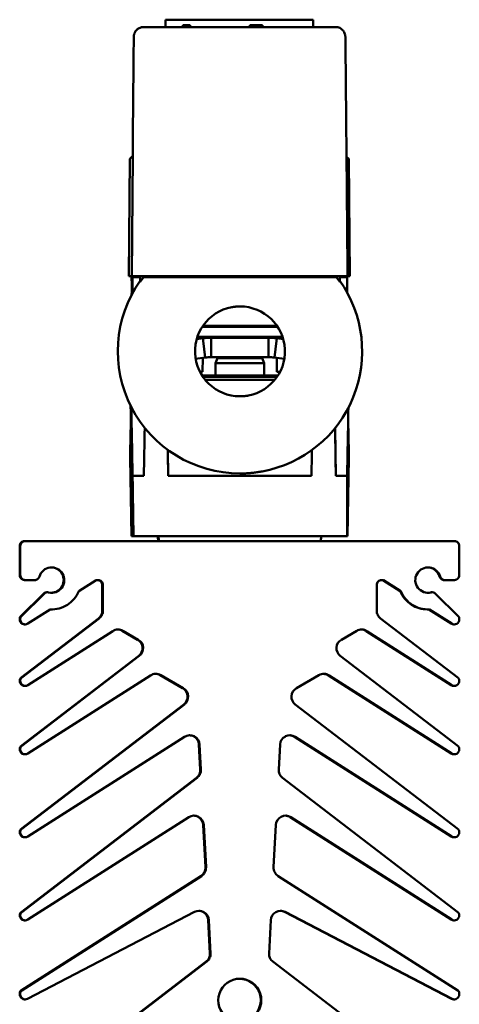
# Model space of a CAD drawing. Header units: millimetres. Extents: x -1 to 364, y 0 to 224.
# Tile 9 of 9: x 330 to 364, y 148 to 224. Entities that reach past the tile are written whole.
import ezdxf

# ---------------------------------------------------------------- set-up
doc = ezdxf.new("R2010")
doc.units = ezdxf.units.MM
doc.layers.add('Arêtes visibles(ISO)', color=7, linetype='Continuous', lineweight=50)

msp = doc.modelspace()

# ---------------------------------------------------------------- linework, layer by layer
at = {"layer": 'Arêtes visibles(ISO)'}
for p, q in [((341.487, 223.599), (341.487, 223.036)), ((341.491, 223.599), (341.487, 223.599)), ((352.816, 223.599), (341.491, 223.599)), ((341.491, 223.599), (341.491, 223.036)), ((342.841, 223.186), (342.825, 223.186)), ((342.825, 223.186), (342.825, 223.036)), ((342.841, 223.186), (342.841, 223.036)), ((343.388, 223.186), (342.841, 223.186)), ((343.388, 223.036), (343.388, 223.186)), ((347.97, 223.186), (347.97, 223.036)), ((347.986, 223.186), (347.97, 223.186)), ((347.986, 223.186), (347.986, 223.036)), ((348.931, 223.186), (347.986, 223.186)), ((348.947, 223.036), (348.931, 223.186)), ((352.816, 223.599), (352.816, 223.036)), ((338.673, 203.911), (338.751, 212.911)), ((338.677, 203.911), (338.756, 212.911)), ((338.978, 213.138), (338.751, 212.911)), ((338.751, 212.911), (338.756, 212.911)), ((338.756, 212.911), (338.983, 213.138)), ((338.983, 213.138), (338.902, 203.911)), ((338.978, 213.138), (338.983, 213.138)), ((355.548, 212.911), (355.382, 213.078)), ((355.627, 203.911), (355.548, 212.911)), ((338.673, 203.911), (338.677, 203.911)), ((338.677, 203.911), (338.902, 203.911)), ((338.962, 203.911), (338.902, 203.911)), ((338.972, 203.836), (338.923, 203.836)), ((339.554, 203.836), (338.972, 203.836)), ((339.554, 203.911), (339.554, 203.549)), ((339.561, 203.484), (339.561, 203.911)), ((340.119, 203.859), (339.839, 203.859)), ((353.963, 203.911), (340.463, 203.911)), ((341.162, 203.843), (353.262, 203.843)), ((341.221, 203.829), (353.204, 203.829)), ((354.584, 203.859), (354.304, 203.859)), ((354.861, 203.911), (354.861, 203.484)), ((355.422, 203.836), (354.861, 203.836)), ((355.627, 203.911), (355.462, 203.911)), ((350.105, 200.011), (344.312, 200.011)), ((344.362, 200.086), (350.055, 200.086)), ((345.481, 200.086), (345.481, 200.011)), ((348.906, 200.086), (348.906, 200.011)), ((344.358, 199.141), (343.891, 199.083)), ((343.922, 199.186), (344.993, 199.186)), ((350.47, 199.261), (343.947, 199.261)), ((344.461, 198.314), (344.358, 199.141)), ((344.993, 199.186), (344.993, 198.346)), ((349.401, 199.186), (344.993, 199.186)), ((345.481, 199.261), (345.481, 199.186)), ((348.906, 199.261), (348.906, 199.186)), ((349.401, 199.186), (350.495, 199.186)), ((349.401, 198.346), (349.401, 199.186)), ((350.036, 199.141), (349.933, 198.314)), ((350.527, 199.08), (350.036, 199.141)), ((344.542, 197.664), (344.461, 198.314)), ((344.993, 198.346), (344.993, 197.686)), ((349.401, 197.686), (349.401, 198.346)), ((349.933, 198.314), (349.852, 197.664)), ((344.542, 197.664), (343.805, 197.572)), ((344.336, 196.561), (344.355, 197.64)), ((349.401, 197.686), (344.993, 197.686)), ((345.481, 197.604), (345.319, 197.236)), ((345.481, 197.686), (345.481, 197.604)), ((345.481, 197.604), (348.906, 197.604)), ((348.906, 197.686), (348.906, 197.604)), ((348.906, 197.604), (349.069, 197.236)), ((349.845, 197.664), (350.612, 197.569)), ((350.612, 197.57), (349.852, 197.664)), ((350.026, 197.641), (350.045, 196.561)), ((350.026, 197.641), (350.044, 196.561)), ((344.14, 196.561), (344.336, 196.561)), ((345.319, 197.236), (349.069, 197.236)), ((345.319, 197.236), (345.319, 196.287)), ((349.069, 197.236), (349.069, 196.287)), ((350.045, 196.561), (350.044, 196.561)), ((350.045, 196.561), (350.278, 196.561)), ((344.297, 196.287), (350.121, 196.287)), ((349.886, 195.961), (344.531, 195.961)), ((349.745, 196.186), (344.649, 196.186)), ((338.795, 190.394), (338.857, 193.878)), ((338.824, 193.944), (338.841, 192.955)), ((338.869, 193.855), (338.928, 190.521)), ((338.84, 190.394), (338.884, 192.968)), ((355.55, 190.394), (355.507, 192.82)), ((354.564, 188.592), (354.5, 192.244)), ((341.702, 188.592), (341.667, 190.575)), ((338.787, 189.961), (338.786, 189.961)), ((338.786, 189.961), (338.891, 183.961)), ((338.833, 189.961), (338.787, 189.961)), ((338.835, 189.961), (338.833, 189.961)), ((338.939, 189.961), (338.835, 189.961)), ((338.939, 183.961), (338.835, 189.961)), ((338.937, 190.111), (338.936, 190.111)), ((338.937, 190.111), (338.956, 188.986)), ((355.56, 189.961), (355.455, 183.961)), ((355.56, 189.961), (355.456, 189.961)), ((338.956, 188.986), (338.956, 188.995)), ((339.044, 183.961), (338.956, 188.986)), ((338.956, 188.986), (338.956, 188.986)), ((339.045, 183.961), (338.964, 188.592)), ((339.832, 188.592), (338.964, 188.592)), ((352.694, 188.592), (341.702, 188.592)), ((347.212, 188.762), (347.209, 188.762)), ((348.918, 188.919), (348.921, 188.92)), ((355.439, 188.592), (354.564, 188.592)), ((355.439, 183.961), (355.439, 188.592)), ((338.891, 183.961), (338.939, 183.961)), ((339.044, 183.961), (338.939, 183.961)), ((339.045, 183.961), (339.044, 183.961)), ((355.439, 183.961), (339.045, 183.961)), ((340.961, 183.578), (340.893, 183.961)), ((340.942, 183.961), (341.009, 183.578)), ((353.384, 183.578), (353.452, 183.961)), ((355.455, 183.961), (355.439, 183.961)), ((330.311, 180.953), (330.311, 183.203)), ((330.359, 180.953), (330.359, 183.203)), ((330.686, 183.578), (330.734, 183.578)), ((330.734, 183.578), (363.659, 183.578)), ((341.009, 183.578), (353.384, 183.578)), ((364.034, 183.203), (364.034, 180.953)), ((330.686, 180.578), (330.734, 180.578)), ((331.462, 180.578), (330.734, 180.578)), ((336.183, 180.578), (334.84, 179.722)), ((336.322, 180.578), (336.183, 180.578)), ((336.649, 178.236), (336.649, 180.203)), ((336.697, 178.236), (336.697, 180.203)), ((357.697, 180.203), (357.697, 178.236)), ((358.21, 180.578), (358.072, 180.578)), ((359.505, 179.722), (358.162, 180.578)), ((359.553, 179.722), (358.21, 180.578)), ((362.883, 180.578), (362.931, 180.578)), ((363.659, 180.578), (362.931, 180.578)), ((330.377, 177.781), (332.127, 179.531)), ((330.425, 177.781), (332.176, 179.531)), ((332.392, 179.641), (332.441, 179.641)), ((359.505, 179.722), (359.553, 179.722)), ((361.905, 179.641), (361.953, 179.641)), ((362.218, 179.531), (363.968, 177.781)), ((330.399, 173.071), (336.355, 177.641)), ((330.447, 173.071), (336.403, 177.641)), ((332.655, 178.33), (330.936, 177.235)), ((332.711, 178.328), (332.759, 178.328)), ((357.99, 177.641), (363.946, 173.071)), ((361.586, 178.328), (361.634, 178.328)), ((363.41, 177.235), (361.692, 178.329)), ((363.458, 177.235), (361.738, 178.33)), ((330.311, 177.551), (330.311, 177.622)), ((330.359, 177.551), (330.359, 177.622)), ((330.686, 177.176), (330.734, 177.176)), ((363.611, 177.176), (363.659, 177.176)), ((364.034, 177.622), (364.034, 177.551)), ((337.451, 176.665), (330.936, 172.514)), ((339.358, 176.002), (338.181, 176.682)), ((339.406, 176.002), (338.229, 176.682)), ((356.164, 176.682), (354.987, 176.002)), ((363.41, 172.514), (356.894, 176.665)), ((363.458, 172.514), (356.942, 176.665)), ((330.399, 167.821), (339.44, 174.758)), ((330.447, 167.821), (339.488, 174.758)), ((354.906, 174.758), (363.946, 167.821)), ((340.348, 173.26), (330.936, 167.264)), ((342.811, 172.277), (341.078, 173.277)), ((342.859, 172.277), (341.126, 173.277)), ((353.268, 173.277), (351.534, 172.277)), ((363.41, 167.264), (353.997, 173.26)), ((363.458, 167.264), (354.046, 173.26)), ((330.311, 172.83), (330.311, 172.892)), ((330.359, 172.83), (330.359, 172.892)), ((330.686, 172.455), (330.734, 172.455)), ((363.611, 172.455), (363.659, 172.455)), ((364.034, 172.892), (364.034, 172.83)), ((330.399, 161.446), (342.893, 171.032)), ((330.447, 161.446), (342.941, 171.032)), ((351.453, 171.032), (363.946, 161.446)), ((342.958, 168.548), (330.936, 160.889)), ((344.162, 166.041), (344.062, 167.955)), ((344.21, 166.041), (344.11, 167.955)), ((350.284, 167.955), (350.183, 166.041)), ((363.41, 160.889), (351.387, 168.548)), ((363.458, 160.889), (351.436, 168.548)), ((330.311, 167.58), (330.311, 167.642)), ((330.359, 167.58), (330.359, 167.642)), ((330.686, 167.205), (330.734, 167.205)), ((363.611, 167.205), (363.659, 167.205)), ((364.034, 167.642), (364.034, 167.58)), ((330.399, 155.071), (343.87, 165.407)), ((330.447, 155.071), (343.918, 165.407)), ((350.476, 165.407), (363.946, 155.071)), ((343.281, 162.379), (330.936, 154.514)), ((344.556, 158.529), (344.385, 161.786)), ((344.604, 158.529), (344.433, 161.786)), ((349.96, 161.786), (349.79, 158.529)), ((363.41, 154.514), (351.064, 162.379)), ((363.458, 154.514), (351.112, 162.379)), ((330.311, 161.205), (330.311, 161.267)), ((330.359, 161.205), (330.359, 161.267)), ((364.034, 161.267), (364.034, 161.205)), ((330.686, 160.83), (330.734, 160.83)), ((363.611, 160.83), (363.659, 160.83)), ((330.415, 149.069), (344.21, 157.857)), ((330.463, 149.069), (344.258, 157.857)), ((350.136, 157.857), (363.93, 149.069)), ((343.721, 155.103), (330.907, 148.432)), ((363.438, 148.432), (350.624, 155.103)), ((363.486, 148.432), (350.673, 155.103)), ((330.311, 154.83), (330.311, 154.892)), ((330.359, 154.83), (330.359, 154.892)), ((330.686, 154.455), (330.734, 154.455)), ((344.902, 151.92), (344.768, 154.477)), ((344.95, 151.92), (344.816, 154.477)), ((349.577, 154.477), (349.443, 151.92)), ((363.611, 154.455), (363.659, 154.455)), ((364.034, 154.892), (364.034, 154.83)), ((338.895, 146.901), (344.61, 151.285)), ((338.943, 146.901), (344.658, 151.285)), ((349.736, 151.285), (355.45, 146.901)), ((330.311, 148.765), (330.311, 148.88)), ((330.359, 148.765), (330.359, 148.88)), ((330.686, 148.39), (330.734, 148.39)), ((363.611, 148.39), (363.659, 148.39)), ((364.034, 148.88), (364.034, 148.765))]:
    msp.add_line(p, q, dxfattribs=at)
for centre, radius, start, end in [((330.686, 183.203), 0.375, 89.99999, 134.99999), ((330.734, 183.203), 0.375, 89.99999, 134.99999), ((363.659, 183.203), 0.375, 0.00001, 45.00001), ((330.686, 180.953), 0.375, 180.00001, 225.00001), ((330.734, 180.953), 0.375, 180.00001, 225.00001), ((362.883, 180.953), 0.375, 196.12763, 233.06382), ((362.931, 180.953), 0.375, 196.12763, 233.06382), ((363.659, 180.953), 0.375, 269.99999, 314.99999), ((331.462, 180.953), 0.375, 269.99999, 306.93618), ((336.274, 180.203), 0.375, 0.00001, 45.00001), ((336.322, 180.203), 0.375, 0.00001, 45.00001), ((358.072, 180.203), 0.375, 89.99999, 134.99999), ((332.392, 179.266), 0.375, 105.67444, 134.99999), ((332.441, 179.266), 0.375, 105.67444, 134.99999), ((330.536, 177.622), 0.225, 157.49999, 180), ((330.536, 177.622), 0.225, 134.99999, 157.49999), ((330.584, 177.622), 0.225, 157.49999, 180), ((330.584, 177.622), 0.225, 134.99999, 157.49999), ((358.447, 178.236), 0.75, 206.25001, 232.50001), ((363.809, 177.622), 0.225, 22.50001, 45.00001), ((363.809, 177.622), 0.225, 0, 22.50001), ((330.686, 177.551), 0.375, 180.00001, 241.25001), ((330.734, 177.551), 0.375, 180.00001, 241.25001), ((330.734, 177.551), 0.375, 241.24999, 302.49999), ((363.659, 177.551), 0.375, 237.5, 298.74999), ((355.362, 175.353), 0.75, 176.25001, 232.50001), ((330.536, 172.892), 0.225, 153.74999, 180), ((330.686, 172.83), 0.375, 180.00001, 241.25001), ((330.536, 172.892), 0.225, 127.49999, 153.74999), ((330.584, 172.892), 0.225, 153.74999, 180), ((330.734, 172.83), 0.375, 180.00001, 241.25001), ((330.584, 172.892), 0.225, 127.49999, 153.74999), ((330.734, 172.83), 0.375, 241.24999, 302.49999), ((363.659, 172.83), 0.375, 237.5, 298.74999), ((363.809, 172.892), 0.225, 26.25001, 52.50001), ((363.809, 172.892), 0.225, 0, 26.25001), ((351.909, 171.627), 0.75, 176.25001, 232.50001), ((330.536, 167.642), 0.225, 127.49999, 153.74999), ((330.584, 167.642), 0.225, 127.49999, 153.74999), ((363.809, 167.642), 0.225, 26.25001, 52.50001), ((330.536, 167.642), 0.225, 153.74999, 180), ((330.686, 167.58), 0.375, 180.00001, 241.25001), ((330.584, 167.642), 0.225, 153.74999, 180), ((330.734, 167.58), 0.375, 180.00001, 241.25001), ((330.734, 167.58), 0.375, 241.24999, 302.49999), ((363.659, 167.58), 0.375, 237.5, 298.74999), ((363.809, 167.642), 0.225, 0, 26.25001), ((350.932, 166.002), 0.75, 204.75001, 232.50001), ((330.536, 161.267), 0.225, 153.74999, 180), ((330.686, 161.205), 0.375, 180.00001, 241.25001), ((330.536, 161.267), 0.225, 127.49999, 153.74999), ((330.584, 161.267), 0.225, 153.74999, 180), ((330.734, 161.205), 0.375, 180.00001, 241.25001), ((330.584, 161.267), 0.225, 127.49999, 153.74999), ((363.809, 161.267), 0.225, 26.25001, 52.50001), ((363.809, 161.267), 0.225, 0, 26.25001), ((330.734, 161.205), 0.375, 241.24999, 302.49999), ((363.659, 161.205), 0.375, 237.5, 298.74999), ((330.536, 154.892), 0.225, 153.74999, 180), ((330.536, 154.892), 0.225, 127.49999, 153.74999), ((330.584, 154.892), 0.225, 153.74999, 180), ((330.584, 154.892), 0.225, 127.49999, 153.74999), ((363.809, 154.892), 0.225, 26.25001, 52.50001), ((363.809, 154.892), 0.225, 0, 26.25001), ((330.686, 154.83), 0.375, 180.00001, 241.25001), ((330.734, 154.83), 0.375, 180.00001, 241.25001), ((330.734, 154.83), 0.375, 241.24999, 302.49999), ((363.659, 154.83), 0.375, 237.5, 298.74999), ((350.192, 151.88), 0.75, 204.75001, 232.50001), ((330.536, 148.88), 0.225, 151.24999, 180), ((330.536, 148.88), 0.225, 122.49999, 151.24999), ((330.584, 148.88), 0.225, 151.24999, 180), ((330.584, 148.88), 0.225, 122.49999, 151.24999), ((363.809, 148.88), 0.225, 28.75001, 57.50001), ((363.809, 148.88), 0.225, 0, 28.75001), ((330.686, 148.765), 0.375, 180.00001, 238.75001), ((330.734, 148.765), 0.375, 180.00001, 238.75001), ((330.734, 148.765), 0.375, 238.75, 297.49999), ((363.659, 148.765), 0.375, 242.5, 301.24999)]:
    msp.add_arc(centre, radius, start, end, dxfattribs=at)
for centre, major_axis, ratio, start_param, end_param in [((347.209, 198.137), (-9.335, -0.86), 0.999962, 5.574999, 7.76214), ((338.903, 203.311), (0.005, -0.6), 0.000805, 3.141586, 4.102243), ((338.79, 195.729), (0.233, 13.328), 0.000804, 0.945965, 1.040026), ((338.977, 195.804), (0.12, -13.703), 0.000805, 4.102243, 4.165523), ((338.91, 203.086), (0.013, 0.75), 0.000804, 0.000014, 0.945965), ((338.823, 195.729), (0.233, 13.328), 0.000804, 5.251923, 5.337248), ((338.959, 203.086), (0.013, 0.75), 0.000804, 5.337248, 6.283199), ((347.211, 198.111), (-9.309, -0.857), 0.999962, 5.529053, 5.578963), ((341.161, 203.861), (-1.05, 0), 0.017454, 0.119315, 1.571449), ((347.209, 198.137), (9.335, 0.86), 0.999962, 4.804231, 6.807243), ((353.261, 203.861), (-1.05, 0), 0.017454, 1.571751, 3.023886), ((347.211, 198.111), (-9.309, -0.857), 0.999962, 3.662131, 3.712041), ((355.392, 203.311), (-0.005, -0.6), 0.000805, 3.1416, 3.64696), ((355.435, 203.086), (-0.013, 0.75), 0.000804, 5.33722, 6.283171), ((355.556, 195.729), (-0.233, 13.328), 0.000804, 5.255415, 5.33722), ((338.9, 203.417), (0.008, -0.937), 0.000805, 0.978059, 1.02393), ((347.209, 198.137), (3.435, 0.316), 0.999962, 1.663496, 7.761282), ((338.79, 196.194), (0.233, -13.328), 0.000804, 4.881167, 4.968345), ((338.823, 196.194), (0.233, -13.328), 0.000804, 0.963803, 1.393584), ((355.556, 196.194), (-0.233, -13.328), 0.000804, 0.999424, 1.39084), ((339.956, 196.194), (-0.233, -13.328), 0.000804, 0.963831, 1.271878), ((354.423, 196.194), (0.233, -13.328), 0.000804, 0.963803, 1.270056), ((338.923, 190.861), (0.013, -0.75), 0.000804, 5.183614, 6.283171), ((341.56, 196.194), (0.233, -13.328), 0.000804, 0.963803, 1.135555), ((352.818, 196.194), (-0.233, -13.328), 0.000804, 0.963831, 1.134369), ((338.8, 190.711), (-0.013, -0.75), 0.000804, 0.000014, 1.134478), ((338.847, 190.711), (-0.013, -0.75), 0.000804, 5.148735, 6.283199), ((355.545, 190.711), (0.013, -0.75), 0.000804, 5.148707, 6.283171), ((355.43, 196.194), (0, 13.328), 0.000805, 4.10541, 4.141003), ((330.686, 183.203), (0, 0.375), 1, 0.785398, 1.570796), ((330.734, 183.203), (0, 0.375), 1, 0.785398, 1.570796), ((363.659, 183.203), (0, 0.375), 1, 5.497787, 6.283185), ((332.759, 180.578), (0.271, 0.937), 1, 5.519399, 7.853982), ((332.711, 180.578), (0.024, 0.975), 1, 5.262678, 6.283185), ((361.634, 180.578), (0.489, 0.843), 1, 5.519399, 7.853982), ((361.586, 180.578), (0.024, 0.975), 1, 5.018628, 6.283185), ((330.686, 180.953), (0, -0.375), 1, 5.497787, 6.283185), ((330.734, 180.953), (0, -0.375), 1, 5.497787, 6.283185), ((331.462, 180.953), (-0.104, -0.36), 1, 0.926138, 1.570796), ((332.759, 180.578), (0.489, -0.843), 1, 5.519399, 7.853982), ((332.711, 180.578), (0.489, -0.843), 1, 5.782415, 7.853982), ((361.634, 180.578), (0.23, -0.947), 1, 3.948602, 6.283185), ((363.659, 180.953), (0, -0.375), 1, 0.785398, 1.570796), ((336.274, 180.203), (0, 0.375), 1, 5.497787, 6.283185), ((336.322, 180.203), (0, 0.375), 1, 5.497787, 6.283185), ((358.072, 180.203), (0, 0.375), 1, 0.785398, 1.570796), ((362.883, 180.953), (0, -0.375), 1, 5.638527, 6.283185), ((362.931, 180.953), (0, -0.375), 1, 5.638527, 6.283185), ((332.392, 179.266), (-0.101, 0.361), 1, 6.009615, 6.283185), ((332.441, 179.266), (-0.101, 0.361), 1, 5.771358, 6.283185), ((332.759, 180.578), (0, -2.25), 1, 0.567232, 1.180629), ((361.586, 180.578), (0, 2.25), 1, 1.960964, 2.574361), ((361.634, 180.578), (0, 2.25), 1, 1.960964, 2.574361), ((361.586, 180.578), (0.23, -0.947), 1, 6.069688, 6.283185), ((361.905, 179.266), (-0.089, 0.364), 1, 6.044929, 6.283185), ((361.953, 179.266), (-0.089, 0.364), 1, 5.771358, 6.283185), ((361.953, 179.266), (0.101, 0.361), 1, 5.771358, 6.283185), ((332.759, 180.578), (0, -2.25), 1, 6.23702, 6.850417), ((361.586, 180.578), (0, -2.25), 1, 5.715953, 6.283185), ((361.634, 180.578), (0, -2.25), 1, 5.715953, 6.32935), ((332.711, 180.578), (0, -2.25), 1, 6.257341, 6.283185), ((335.899, 178.236), (-0.332, -0.673), 1, 1.112647, 1.570796), ((335.947, 178.236), (-0.332, -0.673), 1, 1.112647, 1.570796), ((335.899, 178.236), (0, -0.75), 1, 1.112647, 1.570796), ((335.947, 178.236), (0, -0.75), 1, 1.112647, 1.570796), ((358.447, 178.236), (-0.332, 0.673), 1, 1.112647, 1.570796), ((330.686, 177.551), (0, -0.375), 1, 5.781403, 6.283185), ((363.611, 177.551), (0, -0.375), 1, 5.715953, 6.283185), ((363.659, 177.551), (0, -0.375), 1, 0.501782, 1.570796), ((337.854, 176.032), (-0.403, 0.633), 1, 5.73777, 6.283185), ((337.806, 176.032), (0.024, 0.75), 1, 5.791776, 6.283185), ((337.854, 176.032), (-0.016, 0.75), 1, 5.73777, 6.283185), ((356.539, 176.032), (-0.375, 0.65), 1, 5.73777, 6.283185), ((356.491, 176.032), (0.024, 0.75), 1, 5.748143, 6.283185), ((356.539, 176.032), (0.016, 0.75), 1, 5.73777, 6.283185), ((338.983, 175.353), (0.375, 0.65), 1, 5.301438, 6.283185), ((339.031, 175.353), (0.375, 0.65), 1, 5.301438, 6.283185), ((338.983, 175.353), (0.049, -0.748), 1, 0.589049, 1.570796), ((339.031, 175.353), (0.049, -0.748), 1, 0.589049, 1.570796), ((355.362, 175.353), (0.049, 0.748), 1, 0.589049, 1.570796), ((340.751, 172.628), (-0.403, 0.633), 1, 5.73777, 6.283185), ((340.703, 172.628), (0.024, 0.75), 1, 5.791776, 6.283185), ((340.751, 172.628), (-0.016, 0.75), 1, 5.73777, 6.283185), ((353.643, 172.628), (-0.375, 0.65), 1, 5.73777, 6.283185), ((353.594, 172.628), (0.024, 0.75), 1, 5.748143, 6.283185), ((353.643, 172.628), (0.016, 0.75), 1, 5.73777, 6.283185), ((330.686, 172.83), (0, -0.375), 1, 5.781403, 6.283185), ((363.611, 172.83), (0, -0.375), 1, 5.715953, 6.283185), ((363.659, 172.83), (0, -0.375), 1, 0.501782, 1.570796), ((342.436, 171.627), (0.375, 0.65), 1, 5.301438, 6.283185), ((342.484, 171.627), (0.375, 0.65), 1, 5.301438, 6.283185), ((342.436, 171.627), (0.049, -0.748), 1, 0.589049, 1.570796), ((342.484, 171.627), (0.049, -0.748), 1, 0.589049, 1.570796), ((351.909, 171.627), (0.049, 0.748), 1, 0.589049, 1.570796), ((343.361, 167.916), (-0.403, 0.633), 1, 5.240351, 6.283185), ((343.313, 167.916), (0.024, 0.75), 1, 5.839772, 6.283185), ((343.313, 167.916), (0.343, 0.667), 1, 5.240351, 6.283185), ((343.361, 167.916), (0.343, 0.667), 1, 5.240351, 6.283185), ((351.033, 167.916), (0.039, 0.749), 1, 0.527962, 1.570796), ((351.033, 167.916), (-0.343, 0.667), 1, 5.240351, 6.283185), ((350.984, 167.916), (0.024, 0.75), 1, 5.748143, 6.283185), ((330.686, 167.58), (0, -0.375), 1, 5.781403, 6.283185), ((363.611, 167.58), (0, -0.375), 1, 5.715953, 6.283185), ((363.659, 167.58), (0, -0.375), 1, 0.501782, 1.570796), ((343.413, 166.002), (-0.314, -0.681), 1, 1.086467, 1.570796), ((343.461, 166.002), (-0.314, -0.681), 1, 1.086467, 1.570796), ((343.413, 166.002), (0.039, -0.749), 1, 1.086467, 1.570796), ((343.461, 166.002), (0.039, -0.749), 1, 1.086467, 1.570796), ((350.932, 166.002), (-0.314, 0.681), 1, 1.086467, 1.570796), ((343.684, 161.747), (-0.403, 0.633), 1, 5.240351, 6.283185), ((350.709, 161.747), (-0.343, 0.667), 1, 5.240351, 6.283185), ((343.636, 161.747), (0.024, 0.75), 1, 5.839772, 6.283185), ((343.636, 161.747), (0.343, 0.667), 1, 5.240351, 6.283185), ((343.684, 161.747), (0.343, 0.667), 1, 5.240351, 6.283185), ((350.709, 161.747), (0.039, 0.749), 1, 0.527962, 1.570796), ((350.661, 161.747), (0.024, 0.75), 1, 5.748143, 6.283185), ((363.659, 161.205), (0, -0.375), 1, 0.501782, 1.570796), ((330.686, 161.205), (0, -0.375), 1, 5.781403, 6.283185), ((363.611, 161.205), (0, -0.375), 1, 5.715953, 6.283185), ((343.807, 158.49), (-0.343, -0.667), 1, 1.042834, 1.570796), ((343.855, 158.49), (-0.343, -0.667), 1, 1.042834, 1.570796), ((343.807, 158.49), (0.039, -0.749), 1, 1.042834, 1.570796), ((343.855, 158.49), (0.039, -0.749), 1, 1.042834, 1.570796), ((350.539, 158.49), (-0.343, 0.667), 1, 1.042834, 1.570796), ((350.539, 158.49), (-0.403, -0.633), 1, 5.755223, 6.283185), ((344.067, 154.437), (-0.346, 0.665), 1, 5.283984, 6.283185), ((344.019, 154.437), (0.024, 0.75), 1, 5.796139, 6.283185), ((344.019, 154.437), (0.372, 0.651), 1, 5.283984, 6.283185), ((344.067, 154.437), (0.372, 0.651), 1, 5.283984, 6.283185), ((350.326, 154.437), (0.039, 0.749), 1, 0.571595, 1.570796), ((350.326, 154.437), (-0.372, 0.651), 1, 5.283984, 6.283185), ((350.278, 154.437), (0.024, 0.75), 1, 5.835409, 6.283185), ((330.686, 154.83), (0, -0.375), 1, 5.781403, 6.283185), ((363.611, 154.83), (0, -0.375), 1, 5.715953, 6.283185), ((363.659, 154.83), (0, -0.375), 1, 0.501782, 1.570796), ((344.153, 151.88), (-0.314, -0.681), 1, 1.086467, 1.570796), ((344.201, 151.88), (-0.314, -0.681), 1, 1.086467, 1.570796), ((344.153, 151.88), (0.039, -0.749), 1, 1.086467, 1.570796), ((344.201, 151.88), (0.039, -0.749), 1, 1.086467, 1.570796), ((350.192, 151.88), (-0.314, 0.681), 1, 1.086467, 1.570796), ((347.197, 148.328), (-0.978, -1.329), 1, 3.775866, 6.283185), ((347.149, 148.328), (0.024, 1.65), 1, 3.790496, 6.283185), ((347.197, 148.328), (0, 1.65), 1, 3.775866, 6.283185), ((330.686, 148.765), (0, -0.375), 1, 5.73777, 6.283185), ((363.611, 148.765), (0, -0.375), 1, 5.80322, 6.283185), ((363.659, 148.765), (0, -0.375), 1, 0.545415, 1.570796)]:
    msp.add_ellipse(centre, major_axis=major_axis, ratio=ratio, start_param=start_param, end_param=end_param, dxfattribs=at)
for points, knots in [([(339.048, 220.962), (339.05, 221.167), (339.055, 221.555), (339.06, 221.98), (339.061, 222.088), (339.063, 222.228), (339.063, 222.267), (339.064, 222.301), (339.064, 222.306), (339.065, 222.321), (339.065, 222.326), (339.066, 222.338), (339.066, 222.342), (339.067, 222.35), (339.067, 222.355), (339.069, 222.366), (339.069, 222.373), (339.072, 222.393), (339.074, 222.408), (339.082, 222.453), (339.09, 222.483), (339.118, 222.573), (339.145, 222.631), (339.22, 222.75), (339.272, 222.81), (339.394, 222.913), (339.466, 222.955), (339.617, 223.015), (339.699, 223.032), (339.791, 223.036), (339.803, 223.036), (339.814, 223.036)], [0, 0, 0, 0, 0.500399, 0.500399, 0.696469, 0.696469, 0.843582, 0.843582, 0.871144, 0.871144, 0.88071, 0.88071, 0.883838, 0.883838, 0.886977, 0.886977, 0.890117, 0.890117, 0.896435, 0.896435, 0.908998, 0.908998, 0.934159, 0.934159, 0.965308, 0.965308, 0.997811, 0.997811, 1.030313, 1.030313, 1.034916, 1.034916, 1.034916, 1.034916]), ([(339.819, 223.036), (339.818, 223.036), (339.816, 223.036), (339.814, 223.036), (339.814, 223.036), (339.814, 223.036)], [4.35, 4.35, 4.35, 4.35, 5.1921709, 5.1921709, 5.1929686, 5.1929686, 5.1929686, 5.1929686]), ([(341.266, 223.036), (340.938, 223.036), (339.866, 223.036), (339.86, 223.036), (339.857, 223.036), (339.851, 223.036), (339.848, 223.036), (339.844, 223.036), (339.843, 223.036), (339.838, 223.036), (339.835, 223.036), (339.829, 223.036), (339.826, 223.036), (339.822, 223.036), (339.821, 223.036), (339.819, 223.036)], [-4.330181, -4.330181, -4.330181, -4.330181, -2.949646, -2.949646, -1.226563, -1.226563, -0.039099, -0.039099, 0.703066, 0.703066, 2.187396, 2.187396, 3.689783, 3.689783, 4.35, 4.35, 4.35, 4.35]), ([(353.157, 223.036), (353.108, 223.036), (353.059, 223.036), (352.907, 223.036), (352.805, 223.036), (352.498, 223.036), (352.293, 223.036), (351.764, 223.036), (351.438, 223.036), (350.788, 223.036), (350.463, 223.036), (349.813, 223.036), (349.487, 223.036), (348.837, 223.036), (348.512, 223.036), (347.862, 223.036), (347.537, 223.036), (347.211, 223.036), (347.211, 223.036), (346.886, 223.036), (346.561, 223.036), (345.911, 223.036), (345.586, 223.036), (344.935, 223.036), (344.61, 223.036), (343.96, 223.036), (343.635, 223.036), (342.942, 223.036), (342.575, 223.036), (342.024, 223.036), (341.841, 223.036), (341.566, 223.036), (341.474, 223.036), (341.343, 223.036), (341.305, 223.036), (341.266, 223.036)], [-3.912513, -3.912513, -3.912513, -3.912513, -3.892886, -3.892886, -3.85195, -3.85195, -3.770077, -3.770077, -3.640018, -3.640018, -3.50996, -3.50996, -3.379901, -3.379901, -3.249842, -3.249842, -3.119783, -3.119783, -3.119783, -3.119783, -2.989724, -2.989724, -2.859665, -2.859665, -2.729606, -2.729606, -2.599548, -2.599548, -2.452645, -2.452645, -2.379194, -2.379194, -2.342469, -2.342469, -2.327053, -2.327053, -2.327053, -2.327053]), ([(354.543, 223.036), (354.571, 223.036), (354.6, 223.035), (354.657, 223.028), (354.685, 223.023), (354.766, 223.004), (354.818, 222.986), (354.914, 222.94), (354.96, 222.912), (355.043, 222.848), (355.082, 222.811), (355.15, 222.73), (355.18, 222.686), (355.229, 222.593), (355.249, 222.543), (355.271, 222.469), (355.277, 222.443), (355.283, 222.41), (355.284, 222.399), (355.287, 222.381), (355.288, 222.374), (355.289, 222.361), (355.29, 222.356), (355.291, 222.339), (355.291, 222.333), (355.292, 222.32), (355.292, 222.316), (355.294, 222.27), (355.294, 222.245), (355.296, 222.119), (355.298, 222.019), (355.304, 221.566), (355.31, 221.095), (355.313, 220.917)], [0, 0, 0, 0, 0.011513, 0.011513, 0.022875, 0.022875, 0.044584, 0.044584, 0.065698, 0.065698, 0.086811, 0.086811, 0.107929, 0.107929, 0.129144, 0.129144, 0.139817, 0.139817, 0.145114, 0.145114, 0.150401, 0.150401, 0.155666, 0.155666, 0.170602, 0.170602, 0.190468, 0.190468, 0.402381, 0.402381, 0.684932, 0.684932, 1.526939, 1.526939, 1.526939, 1.526939]), ([(338.977, 213.137), (338.985, 213.963), (338.992, 214.78), (339.015, 217.346), (339.031, 219.128), (339.047, 220.953)], [0.316394, 0.316394, 0.316394, 0.316394, 0.658391, 0.658391, 1.396568, 1.396568, 1.396568, 1.396568]), ([(355.313, 220.899), (355.335, 218.398), (355.357, 215.899), (355.407, 210.239), (355.434, 207.076), (355.462, 203.911)], [0, 0, 0, 0, 1.000206, 1.000206, 2.26613, 2.26613, 2.26613, 2.26613]), ([(338.962, 203.911), (338.962, 203.911), (339.001, 203.911), (339.155, 203.911), (339.269, 203.911), (339.549, 203.911), (339.712, 203.911), (340.072, 203.911), (340.266, 203.911), (340.463, 203.911)], [0, 0, 0, 0, 0.0792233, 0.0792233, 0.1594067, 0.1594067, 0.2364923, 0.2364923, 0.3151556, 0.3151556, 0.3151556, 0.3151556]), ([(341.221, 203.829), (341.029, 203.829), (340.8, 203.83), (340.469, 203.832), (340.301, 203.833), (340.08, 203.837), (339.98, 203.839), (339.875, 203.843), (339.843, 203.845), (339.842, 203.847)], [0.7622854, 0.7622854, 0.7622854, 0.7622854, 0.8393723, 0.8393723, 0.9029169, 0.9029169, 0.9565523, 0.9565523, 1.0028618, 1.0028618, 1.0028618, 1.0028618]), ([(354.581, 203.847), (354.581, 203.845), (354.549, 203.843), (354.444, 203.839), (354.344, 203.837), (354.123, 203.833), (353.956, 203.832), (353.625, 203.83), (353.397, 203.829), (353.204, 203.829)], [1.005295, 1.005295, 1.005295, 1.005295, 1.0516045, 1.0516045, 1.1052399, 1.1052399, 1.1687845, 1.1687845, 1.2458713, 1.2458713, 1.2458713, 1.2458713]), ([(353.963, 203.911), (354.161, 203.911), (354.357, 203.911), (354.725, 203.911), (354.893, 203.911), (355.168, 203.911), (355.275, 203.911), (355.423, 203.911), (355.462, 203.911), (355.462, 203.911)], [0, 0, 0, 0, 0.0792233, 0.0792233, 0.1594067, 0.1594067, 0.2364923, 0.2364923, 0.3149947, 0.3149947, 0.3149947, 0.3149947]), ([(346.576, 201.528), (346.618, 201.536), (346.66, 201.543), (346.744, 201.555), (346.786, 201.561), (346.871, 201.57), (346.914, 201.574), (346.999, 201.58), (347.041, 201.583), (347.126, 201.586), (347.169, 201.587), (347.212, 201.587)], [1.387113, 1.387113, 1.387113, 1.387113, 1.4238497, 1.4238497, 1.4605863, 1.4605863, 1.497323, 1.497323, 1.5340597, 1.5340597, 1.5707963, 1.5707963, 1.5707963, 1.5707963]), ([(344.358, 199.141), (344.464, 199.156), (344.569, 199.167), (344.781, 199.183), (344.887, 199.186), (344.993, 199.186)], [0, 0, 0, 0, 0.0430199, 0.0430199, 0.08603981, 0.08603981, 0.08603981, 0.08603981]), ([(349.401, 199.186), (349.508, 199.186), (349.614, 199.183), (349.826, 199.167), (349.931, 199.156), (350.036, 199.141)], [0, 0, 0, 0, 0.0430199, 0.0430199, 0.08603981, 0.08603981, 0.08603981, 0.08603981]), ([(344.993, 197.686), (344.918, 197.686), (344.843, 197.684), (344.692, 197.677), (344.617, 197.671), (344.542, 197.664)], [0, 0, 0, 0, 0.03060343, 0.03060343, 0.06120685, 0.06120685, 0.06120685, 0.06120685]), ([(349.394, 197.686), (349.47, 197.686), (349.545, 197.684), (349.695, 197.677), (349.77, 197.671), (349.845, 197.664)], [0, 0, 0, 0, 0.03060343, 0.03060343, 0.06120685, 0.06120685, 0.06120685, 0.06120685]), ([(349.852, 197.664), (349.777, 197.671), (349.702, 197.677), (349.552, 197.684), (349.477, 197.686), (349.401, 197.686)], [0, 0, 0, 0, 0.03060343, 0.03060343, 0.06120685, 0.06120685, 0.06120685, 0.06120685]), ([(347.844, 194.746), (347.802, 194.738), (347.759, 194.731), (347.674, 194.718), (347.632, 194.713), (347.547, 194.704), (347.504, 194.7), (347.418, 194.693), (347.375, 194.691), (347.289, 194.688), (347.246, 194.687), (347.203, 194.687)], [4.5287057, 4.5287057, 4.5287057, 4.5287057, 4.5654423, 4.5654423, 4.602179, 4.602179, 4.6389157, 4.6389157, 4.6756523, 4.6756523, 4.712389, 4.712389, 4.712389, 4.712389]), ([(348.918, 188.919), (348.806, 188.898), (348.693, 188.88), (348.466, 188.846), (348.353, 188.831), (348.126, 188.806), (348.012, 188.796), (347.783, 188.779), (347.669, 188.773), (347.44, 188.764), (347.326, 188.762), (347.212, 188.762)], [4.5287057, 4.5287057, 4.5287057, 4.5287057, 4.5654423, 4.5654423, 4.602179, 4.602179, 4.6389157, 4.6389157, 4.6756523, 4.6756523, 4.712389, 4.712389, 4.712389, 4.712389])]:
    msp.add_open_spline(points, degree=3, knots=knots, dxfattribs=at)
for points, degree in [([(354.543, 223.036), (354.543, 223.036), (353.479, 223.036), (353.157, 223.036)], 3), ([(339.047, 220.953), (339.047, 220.956), (339.047, 220.959), (339.048, 220.962)], 3), ([(355.313, 220.917), (355.313, 220.911), (355.313, 220.905), (355.313, 220.899)], 3), ([(338.896, 203.911), (338.899, 203.562), (338.902, 203.213), (338.905, 202.864)], 3), ([(339.842, 203.847), (339.841, 203.853), (339.839, 203.859)], 2), ([(354.584, 203.859), (354.582, 203.853), (354.581, 203.847)], 2), ([(344.649, 196.186), (344.552, 196.186), (344.455, 196.186), (344.363, 196.186)], 3), ([(350.054, 196.186), (349.955, 196.186), (349.85, 196.186), (349.745, 196.186)], 3)]:
    msp.add_open_spline(points, degree=degree, dxfattribs=at)
for points, weights in [([(339.561, 203.484), (339.56, 203.52), (339.559, 203.556)], [1.00000020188, 1.00000317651, 1.00000026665]), ([(340.119, 203.911), (340.119, 203.885), (340.119, 203.859)], [0.999999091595, 0.999999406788, 0.999999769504]), ([(354.304, 203.859), (354.304, 203.885), (354.303, 203.911)], [0.999999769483, 0.999999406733, 0.999999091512])]:
    msp.add_rational_spline(points, weights, degree=2, dxfattribs=at)

doc.saveas('drawing.dxf')
